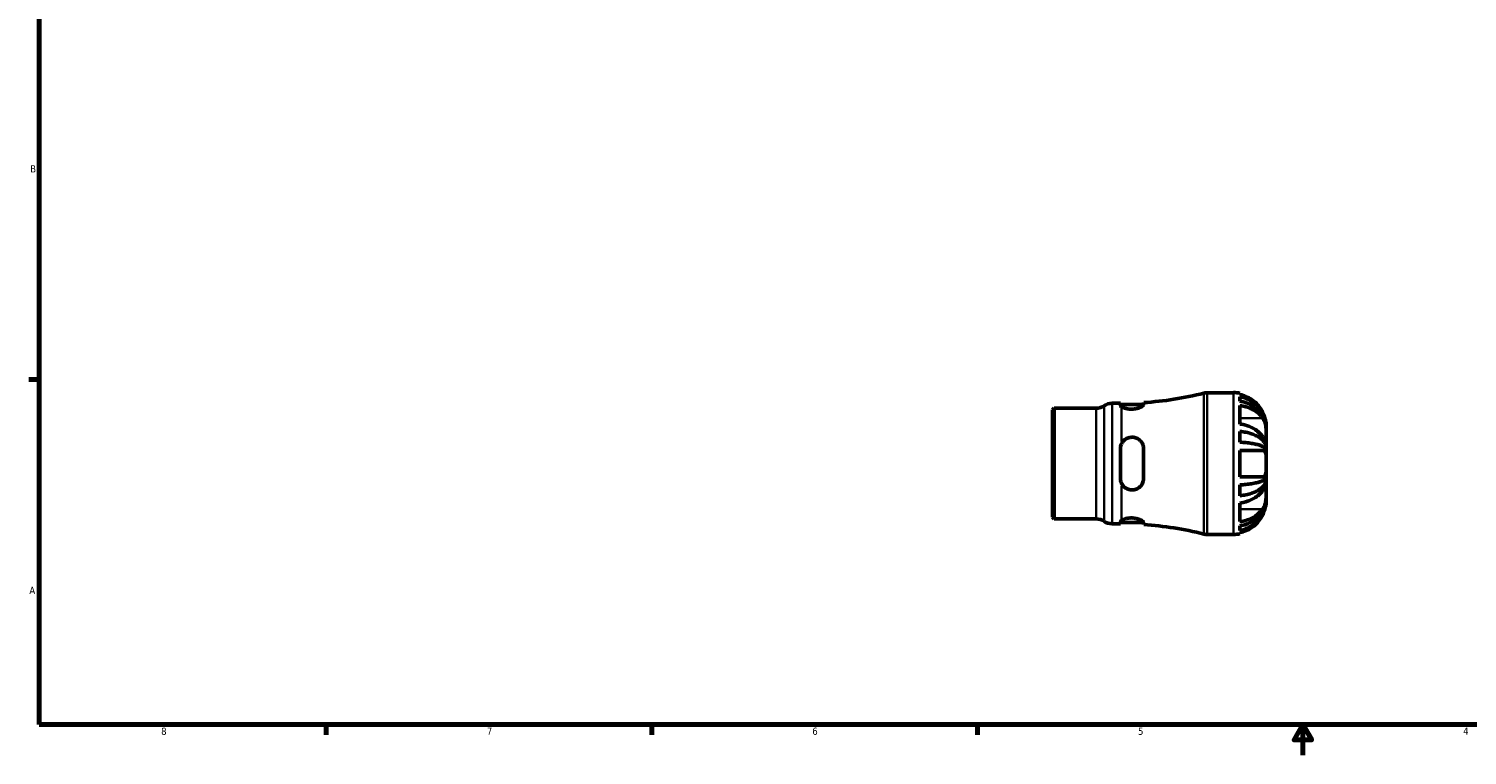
# Model space of a CAD drawing. Header units: inches. Extents: x 0.1 to 38.2, y 0.6 to 21.4.
# Tile 1 of 6: x 0.4 to 19.1, y 0.6 to 10.1. Entities that reach past the tile are written whole.
import ezdxf

# ---------------------------------------------------------------- set-up
doc = ezdxf.new("R2010")
doc.units = ezdxf.units.IN
doc.header["$MEASUREMENT"] = 0
for name, color, linetype, lineweight in [('Border (ANSI)', 7, 'Continuous', 70), ('Visible (ANSI)', 7, 'Continuous', 50), ('Visible Narrow (ANSI)', 7, 'Continuous', 35)]:
    doc.layers.add(name, color=color, linetype=linetype, lineweight=lineweight)
doc.styles.add('Note Text (ANSI)', font='tahoma.ttf')

# ---------------------------------------------------------------- blocks, each defined once
blk = doc.blocks.new('Borders Default Border')
at = {"layer": 'Border (ANSI)'}
for p, q in [((0.5, 5.5), (0.366, 5.5)), ((4.25, 1), (4.25, 0.866)), ((8.5, 1), (8.5, 0.866)), ((12.75, 1), (12.75, 0.866))]:
    blk.add_line(p, q, dxfattribs=at)
at = {"layer": 'Border (ANSI)', "flags": 128}
for points in [[(0.5, 1), (0.5, 21), (33.5, 21), (33.5, 1), (0.5, 1)], [(17, 0.6), (17, 1), (16.885, 0.8), (17.115, 0.8), (17, 1)]]:
    blk.add_lwpolyline(points, dxfattribs=at)
at = {"layer": 'Border (ANSI)', "color": 5, "true_color": 0x0000ff, "char_height": 0.0945, "attachment_point": 7, "style": 'Note Text (ANSI)'}
for s, insert in [('B', (0.384, 8.203)), ('A', (0.373, 2.703)), ('8', (2.094, 0.863)), ('7', (6.346, 0.866)), ('6', (10.595, 0.864)), ('5', (14.847, 0.864)), ('4', (19.092, 0.866))]:
    blk.add_mtext(s, dxfattribs=dict(at, insert=insert))

msp = doc.modelspace()

# ---------------------------------------------------------------- linework, layer by layer
at = {"layer": 'Visible (ANSI)'}
for p, q in [((15.751, 5.33), (16.093, 5.33)), ((16.179, 5.322), (16.179, 5.305)), ((16.179, 5.278), (16.179, 5.22)), ((13.732, 5.105), (13.754, 5.127)), ((13.732, 3.706), (13.732, 5.105)), ((13.754, 5.127), (14.301, 5.127)), ((13.754, 5.127), (13.754, 3.684)), ((14.51, 5.192), (14.617, 5.192)), ((14.617, 5.192), (14.617, 5.168)), ((14.617, 5.174), (14.921, 5.174)), ((14.921, 5.178), (14.921, 5.201)), ((16.179, 5.163), (16.179, 4.921)), ((16.522, 4.87), (16.522, 4.902)), ((16.179, 4.825), (16.179, 4.685)), ((16.522, 4.857), (16.522, 4.87)), ((16.522, 4.87), (16.522, 4.87)), ((16.522, 4.756), (16.522, 4.857)), ((16.522, 4.611), (16.522, 4.756)), ((14.617, 4.597), (14.617, 4.214)), ((14.921, 4.214), (14.921, 4.597)), ((16.179, 4.577), (16.179, 4.234)), ((16.179, 4.577), (16.476, 4.577)), ((16.522, 4.611), (16.502, 4.611)), ((16.522, 4.579), (16.522, 4.611)), ((16.522, 4.405), (16.522, 4.579)), ((16.522, 4.232), (16.522, 4.405)), ((16.476, 4.234), (16.179, 4.234)), ((16.522, 4.199), (16.502, 4.199)), ((16.522, 4.199), (16.522, 4.232)), ((16.522, 4.054), (16.522, 4.199)), ((16.179, 4.126), (16.179, 3.986)), ((16.522, 3.954), (16.522, 4.054)), ((16.522, 3.94), (16.522, 3.954)), ((16.179, 3.89), (16.179, 3.648)), ((16.522, 3.909), (16.522, 3.94)), ((16.522, 3.94), (16.522, 3.94)), ((13.732, 3.706), (13.754, 3.684)), ((13.754, 3.684), (14.301, 3.684)), ((14.51, 3.619), (14.617, 3.619)), ((14.617, 3.643), (14.617, 3.619)), ((14.617, 3.636), (14.921, 3.636)), ((14.921, 3.61), (14.921, 3.633)), ((16.179, 3.591), (16.179, 3.533)), ((15.751, 3.48), (16.093, 3.48)), ((16.179, 3.505), (16.179, 3.489))]:
    msp.add_line(p, q, dxfattribs=at)
for centre, radius, start, end in [((14.632, 9.591), 4.4, 273.7744, 284.1319), ((15.751, 5.145), 0.185, 90, 104.1319), ((16.093, 4.902), 0.429, 78.463, 90), ((14.301, 5.312), 0.185, 270, 304.4115), ((14.51, 5.007), 0.185, 90, 124.4115), ((14.301, 3.499), 0.185, 55.5885, 90), ((14.51, 3.804), 0.185, 235.5885, 270), ((14.632, -0.781), 4.4, 75.8681, 86.2256), ((15.751, 3.665), 0.185, 255.8681, 270), ((16.093, 3.909), 0.429, 270, 281.537)]:
    msp.add_arc(centre, radius, start, end, dxfattribs=at)
for points, knots in [([(16.476, 5.073), (16.468, 5.089), (16.459, 5.106), (16.432, 5.146), (16.413, 5.169), (16.376, 5.207), (16.354, 5.226), (16.306, 5.258), (16.28, 5.272), (16.232, 5.291), (16.206, 5.3), (16.179, 5.305)], [7.3532934, 7.3532934, 7.3532934, 7.3532934, 7.4850293, 7.4850293, 7.6904005, 7.6904005, 7.8919642, 7.8919642, 8.093528, 8.093528, 8.2865025, 8.2865025, 8.2865025, 8.2865025]), ([(16.179, 5.278), (16.206, 5.273), (16.233, 5.264), (16.282, 5.245), (16.307, 5.232), (16.355, 5.201), (16.377, 5.183), (16.415, 5.147), (16.433, 5.125), (16.466, 5.079), (16.479, 5.054), (16.499, 5.006), (16.508, 4.979), (16.519, 4.924), (16.522, 4.896), (16.522, 4.87)], [0.206588, 0.206588, 0.206588, 0.206588, 0.402852, 0.402852, 0.604439, 0.604439, 0.806025, 0.806025, 1.007949, 1.007949, 1.209873, 1.209873, 1.412558, 1.412558, 1.615244, 1.615244, 1.615244, 1.615244]), ([(14.632, 5.148), (14.631, 5.149), (14.63, 5.15), (14.621, 5.157), (14.617, 5.163), (14.617, 5.168)], [0.4288524, 0.4288524, 0.4288524, 0.4288524, 0.4466902, 0.4466902, 0.6007023, 0.6007023, 0.6007023, 0.6007023]), ([(14.921, 5.178), (14.921, 5.177), (14.921, 5.175), (14.919, 5.169), (14.915, 5.164), (14.899, 5.152), (14.887, 5.144), (14.858, 5.131), (14.841, 5.126), (14.807, 5.118), (14.79, 5.116), (14.754, 5.114), (14.736, 5.115), (14.7, 5.12), (14.683, 5.125), (14.653, 5.135), (14.641, 5.142), (14.632, 5.148)], [-1.079651, -1.079651, -1.079651, -1.079651, -1.040467, -1.040467, -0.908821, -0.908821, -0.740092, -0.740092, -0.590589, -0.590589, -0.454435, -0.454435, -0.315865, -0.315865, -0.164266, -0.164266, -0.000036, -0.000036, -0.000036, -0.000036]), ([(16.522, 4.857), (16.522, 4.88), (16.519, 4.905), (16.508, 4.954), (16.499, 4.978), (16.479, 5.02), (16.466, 5.042), (16.433, 5.084), (16.415, 5.103), (16.377, 5.135), (16.355, 5.151), (16.307, 5.179), (16.282, 5.191), (16.233, 5.208), (16.206, 5.215), (16.179, 5.22)], [4.890303, 4.890303, 4.890303, 4.890303, 5.092989, 5.092989, 5.295675, 5.295675, 5.497598, 5.497598, 5.699522, 5.699522, 5.901108, 5.901108, 6.102695, 6.102695, 6.298959, 6.298959, 6.298959, 6.298959]), ([(16.179, 5.163), (16.206, 5.159), (16.233, 5.153), (16.282, 5.139), (16.307, 5.129), (16.355, 5.106), (16.378, 5.092), (16.415, 5.065), (16.433, 5.049), (16.459, 5.021), (16.468, 5.01), (16.476, 4.999)], [3.0377057, 3.0377057, 3.0377057, 3.0377057, 3.2340062, 3.2340062, 3.4373133, 3.4373133, 3.6406203, 3.6406203, 3.844322, 3.844322, 3.9708884, 3.9708884, 3.9708884, 3.9708884]), ([(16.522, 4.902), (16.522, 4.902), (16.522, 4.905), (16.521, 4.916), (16.521, 4.925), (16.518, 4.946), (16.516, 4.958), (16.511, 4.981), (16.508, 4.991), (16.501, 5.013), (16.497, 5.024), (16.488, 5.048), (16.482, 5.06), (16.476, 5.073)], [-3.003333, -3.003333, -3.003333, -3.003333, -2.8619631, -2.8619631, -2.7215506, -2.7215506, -2.5922017, -2.5922017, -2.4994149, -2.4994149, -2.4059907, -2.4059907, -2.2983517, -2.2983517, -2.2983517, -2.2983517]), ([(16.476, 4.756), (16.468, 4.768), (16.459, 4.779), (16.432, 4.808), (16.413, 4.824), (16.376, 4.851), (16.354, 4.864), (16.306, 4.887), (16.28, 4.897), (16.232, 4.911), (16.206, 4.917), (16.179, 4.921)], [7.3532934, 7.3532934, 7.3532934, 7.3532934, 7.4850293, 7.4850293, 7.6904005, 7.6904005, 7.8919642, 7.8919642, 8.093528, 8.093528, 8.2865025, 8.2865025, 8.2865025, 8.2865025]), ([(16.476, 4.999), (16.481, 4.992), (16.485, 4.984), (16.494, 4.967), (16.498, 4.958), (16.505, 4.938), (16.508, 4.927), (16.513, 4.903), (16.516, 4.889), (16.52, 4.853), (16.521, 4.832), (16.522, 4.791), (16.522, 4.772), (16.522, 4.756)], [-0.7037538, -0.7037538, -0.7037538, -0.7037538, -0.6220025, -0.6220025, -0.5315057, -0.5315057, -0.447103, -0.447103, -0.3371968, -0.3371968, -0.1721734, -0.1721734, 0, 0, 0, 0]), ([(14.632, 4.662), (14.639, 4.676), (14.647, 4.689), (14.669, 4.713), (14.682, 4.723), (14.713, 4.739), (14.73, 4.745), (14.765, 4.75), (14.784, 4.749), (14.82, 4.742), (14.838, 4.734), (14.871, 4.712), (14.886, 4.696), (14.908, 4.662), (14.916, 4.643), (14.921, 4.614), (14.921, 4.606), (14.921, 4.597)], [-1.156475, -1.156475, -1.156475, -1.156475, -1.033002, -1.033002, -0.901647, -0.901647, -0.764699, -0.764699, -0.626511, -0.626511, -0.475729, -0.475729, -0.307636, -0.307636, -0.146662, -0.146662, -0.076828, -0.076828, -0.076828, -0.076828]), ([(16.179, 4.825), (16.206, 4.822), (16.233, 4.818), (16.282, 4.808), (16.307, 4.801), (16.355, 4.785), (16.377, 4.775), (16.415, 4.756), (16.433, 4.745), (16.466, 4.72), (16.479, 4.707), (16.499, 4.682), (16.508, 4.668), (16.519, 4.639), (16.522, 4.625), (16.522, 4.611)], [0.206588, 0.206588, 0.206588, 0.206588, 0.402852, 0.402852, 0.604439, 0.604439, 0.806025, 0.806025, 1.007949, 1.007949, 1.209873, 1.209873, 1.412558, 1.412558, 1.615244, 1.615244, 1.615244, 1.615244]), ([(16.522, 4.756), (16.522, 4.742), (16.522, 4.731), (16.521, 4.713), (16.521, 4.707), (16.516, 4.705), (16.514, 4.707), (16.509, 4.712), (16.506, 4.715), (16.499, 4.724), (16.495, 4.729), (16.486, 4.742), (16.481, 4.749), (16.476, 4.756)], [0, 0, 0, 0, 0.1522333, 0.1522333, 0.3229414, 0.3229414, 0.4382422, 0.4382422, 0.523759, 0.523759, 0.6126746, 0.6126746, 0.7048698, 0.7048698, 0.7048698, 0.7048698]), ([(14.617, 4.597), (14.617, 4.616), (14.621, 4.637), (14.63, 4.658), (14.631, 4.66), (14.632, 4.662)], [0.5872058, 0.5872058, 0.5872058, 0.5872058, 0.7412179, 0.7412179, 0.7590557, 0.7590557, 0.7590557, 0.7590557]), ([(16.522, 4.579), (16.522, 4.586), (16.519, 4.593), (16.508, 4.607), (16.499, 4.614), (16.479, 4.626), (16.466, 4.633), (16.433, 4.645), (16.415, 4.651), (16.377, 4.66), (16.355, 4.665), (16.307, 4.673), (16.282, 4.676), (16.233, 4.681), (16.206, 4.683), (16.179, 4.685)], [4.890303, 4.890303, 4.890303, 4.890303, 5.092989, 5.092989, 5.295675, 5.295675, 5.497598, 5.497598, 5.699522, 5.699522, 5.901108, 5.901108, 6.102695, 6.102695, 6.298959, 6.298959, 6.298959, 6.298959]), ([(16.476, 4.577), (16.48, 4.577), (16.483, 4.576), (16.492, 4.574), (16.497, 4.571), (16.504, 4.562), (16.507, 4.557), (16.513, 4.544), (16.516, 4.535), (16.52, 4.51), (16.521, 4.491), (16.522, 4.45), (16.522, 4.428), (16.522, 4.405)], [-0.7033931, -0.7033931, -0.7033931, -0.7033931, -0.6384645, -0.6384645, -0.53714, -0.53714, -0.4479439, -0.4479439, -0.3390662, -0.3390662, -0.1722111, -0.1722111, 0, 0, 0, 0]), ([(16.522, 4.405), (16.522, 4.387), (16.522, 4.368), (16.521, 4.333), (16.521, 4.317), (16.518, 4.289), (16.516, 4.277), (16.511, 4.26), (16.508, 4.254), (16.501, 4.244), (16.497, 4.241), (16.488, 4.235), (16.482, 4.234), (16.476, 4.234)], [-3.003333, -3.003333, -3.003333, -3.003333, -2.8619631, -2.8619631, -2.7215506, -2.7215506, -2.5922017, -2.5922017, -2.4994149, -2.4994149, -2.4059907, -2.4059907, -2.2983517, -2.2983517, -2.2983517, -2.2983517]), ([(14.632, 4.148), (14.631, 4.15), (14.63, 4.153), (14.621, 4.174), (14.617, 4.194), (14.617, 4.214)], [0.4288524, 0.4288524, 0.4288524, 0.4288524, 0.4466902, 0.4466902, 0.6007023, 0.6007023, 0.6007023, 0.6007023]), ([(14.921, 4.214), (14.921, 4.209), (14.921, 4.204), (14.919, 4.182), (14.915, 4.166), (14.899, 4.132), (14.887, 4.115), (14.858, 4.088), (14.841, 4.078), (14.807, 4.065), (14.79, 4.062), (14.754, 4.061), (14.736, 4.064), (14.7, 4.077), (14.683, 4.087), (14.653, 4.113), (14.641, 4.13), (14.632, 4.148)], [-1.079651, -1.079651, -1.079651, -1.079651, -1.040467, -1.040467, -0.908821, -0.908821, -0.740092, -0.740092, -0.590589, -0.590589, -0.454435, -0.454435, -0.315865, -0.315865, -0.164266, -0.164266, -0.000036, -0.000036, -0.000036, -0.000036]), ([(16.179, 4.126), (16.206, 4.128), (16.233, 4.13), (16.282, 4.135), (16.307, 4.138), (16.355, 4.146), (16.377, 4.151), (16.415, 4.16), (16.433, 4.166), (16.466, 4.178), (16.479, 4.184), (16.499, 4.196), (16.508, 4.203), (16.519, 4.218), (16.522, 4.225), (16.522, 4.232)], [0.206588, 0.206588, 0.206588, 0.206588, 0.402852, 0.402852, 0.604439, 0.604439, 0.806025, 0.806025, 1.007949, 1.007949, 1.209873, 1.209873, 1.412558, 1.412558, 1.615244, 1.615244, 1.615244, 1.615244]), ([(16.522, 4.199), (16.522, 4.186), (16.519, 4.171), (16.508, 4.142), (16.499, 4.128), (16.479, 4.103), (16.466, 4.09), (16.433, 4.066), (16.415, 4.054), (16.377, 4.035), (16.355, 4.026), (16.307, 4.01), (16.282, 4.003), (16.233, 3.993), (16.206, 3.988), (16.179, 3.986)], [4.890303, 4.890303, 4.890303, 4.890303, 5.092989, 5.092989, 5.295675, 5.295675, 5.497598, 5.497598, 5.699522, 5.699522, 5.901108, 5.901108, 6.102695, 6.102695, 6.298959, 6.298959, 6.298959, 6.298959]), ([(16.179, 3.89), (16.206, 3.894), (16.233, 3.9), (16.282, 3.915), (16.307, 3.924), (16.355, 3.948), (16.378, 3.961), (16.415, 3.988), (16.433, 4.004), (16.459, 4.032), (16.468, 4.043), (16.476, 4.054)], [3.0377057, 3.0377057, 3.0377057, 3.0377057, 3.2340062, 3.2340062, 3.4373133, 3.4373133, 3.6406203, 3.6406203, 3.844322, 3.844322, 3.9708884, 3.9708884, 3.9708884, 3.9708884]), ([(16.179, 3.591), (16.206, 3.596), (16.233, 3.603), (16.282, 3.62), (16.307, 3.632), (16.355, 3.659), (16.377, 3.675), (16.415, 3.708), (16.433, 3.727), (16.466, 3.768), (16.479, 3.79), (16.499, 3.833), (16.508, 3.857), (16.519, 3.906), (16.522, 3.931), (16.522, 3.954)], [0.206588, 0.206588, 0.206588, 0.206588, 0.402852, 0.402852, 0.604439, 0.604439, 0.806025, 0.806025, 1.007949, 1.007949, 1.209873, 1.209873, 1.412558, 1.412558, 1.615244, 1.615244, 1.615244, 1.615244]), ([(16.476, 4.054), (16.481, 4.061), (16.485, 4.068), (16.494, 4.08), (16.498, 4.085), (16.505, 4.094), (16.508, 4.098), (16.513, 4.103), (16.516, 4.105), (16.52, 4.104), (16.521, 4.1), (16.522, 4.083), (16.522, 4.07), (16.522, 4.054)], [-0.7037538, -0.7037538, -0.7037538, -0.7037538, -0.6220025, -0.6220025, -0.5315057, -0.5315057, -0.447103, -0.447103, -0.3371968, -0.3371968, -0.1721734, -0.1721734, 0, 0, 0, 0]), ([(16.522, 4.054), (16.522, 4.04), (16.522, 4.024), (16.521, 3.985), (16.521, 3.964), (16.516, 3.926), (16.514, 3.911), (16.509, 3.886), (16.506, 3.876), (16.499, 3.856), (16.495, 3.846), (16.486, 3.828), (16.481, 3.82), (16.476, 3.812)], [0, 0, 0, 0, 0.1522333, 0.1522333, 0.3229414, 0.3229414, 0.4382422, 0.4382422, 0.523759, 0.523759, 0.6126746, 0.6126746, 0.7048698, 0.7048698, 0.7048698, 0.7048698]), ([(16.522, 3.94), (16.522, 3.915), (16.519, 3.887), (16.508, 3.831), (16.499, 3.805), (16.479, 3.757), (16.466, 3.732), (16.433, 3.686), (16.415, 3.664), (16.377, 3.628), (16.355, 3.61), (16.307, 3.579), (16.282, 3.566), (16.233, 3.546), (16.206, 3.538), (16.179, 3.533)], [4.890303, 4.890303, 4.890303, 4.890303, 5.092989, 5.092989, 5.295675, 5.295675, 5.497598, 5.497598, 5.699522, 5.699522, 5.901108, 5.901108, 6.102695, 6.102695, 6.298959, 6.298959, 6.298959, 6.298959]), ([(16.476, 3.812), (16.468, 3.8), (16.459, 3.789), (16.432, 3.76), (16.413, 3.744), (16.376, 3.717), (16.354, 3.704), (16.306, 3.681), (16.28, 3.672), (16.232, 3.657), (16.206, 3.652), (16.179, 3.648)], [7.3532934, 7.3532934, 7.3532934, 7.3532934, 7.4850293, 7.4850293, 7.6904005, 7.6904005, 7.8919642, 7.8919642, 8.093528, 8.093528, 8.2865025, 8.2865025, 8.2865025, 8.2865025]), ([(16.476, 3.738), (16.48, 3.745), (16.483, 3.753), (16.492, 3.773), (16.497, 3.785), (16.504, 3.807), (16.507, 3.818), (16.513, 3.839), (16.516, 3.85), (16.52, 3.875), (16.521, 3.888), (16.522, 3.905), (16.522, 3.909), (16.522, 3.909)], [-0.7033931, -0.7033931, -0.7033931, -0.7033931, -0.6384645, -0.6384645, -0.53714, -0.53714, -0.4479439, -0.4479439, -0.3390662, -0.3390662, -0.1722111, -0.1722111, 0, 0, 0, 0]), ([(14.617, 3.643), (14.617, 3.648), (14.621, 3.654), (14.63, 3.661), (14.631, 3.662), (14.632, 3.662)], [0.5872058, 0.5872058, 0.5872058, 0.5872058, 0.7412179, 0.7412179, 0.7590557, 0.7590557, 0.7590557, 0.7590557]), ([(14.632, 3.662), (14.639, 3.667), (14.647, 3.672), (14.669, 3.681), (14.682, 3.686), (14.713, 3.693), (14.73, 3.695), (14.765, 3.696), (14.784, 3.695), (14.82, 3.69), (14.838, 3.686), (14.871, 3.674), (14.886, 3.667), (14.908, 3.653), (14.916, 3.646), (14.921, 3.637), (14.921, 3.635), (14.921, 3.633)], [-1.156475, -1.156475, -1.156475, -1.156475, -1.033002, -1.033002, -0.901647, -0.901647, -0.764699, -0.764699, -0.626511, -0.626511, -0.475729, -0.475729, -0.307636, -0.307636, -0.146662, -0.146662, -0.076828, -0.076828, -0.076828, -0.076828]), ([(16.179, 3.505), (16.206, 3.511), (16.232, 3.519), (16.28, 3.539), (16.306, 3.553), (16.354, 3.585), (16.376, 3.604), (16.413, 3.642), (16.432, 3.664), (16.459, 3.705), (16.468, 3.721), (16.476, 3.738)], [3.0376392, 3.0376392, 3.0376392, 3.0376392, 3.2306137, 3.2306137, 3.4321774, 3.4321774, 3.6337412, 3.6337412, 3.8391124, 3.8391124, 3.9708483, 3.9708483, 3.9708483, 3.9708483])]:
    msp.add_open_spline(points, degree=3, knots=knots, dxfattribs=at)
at = {"layer": 'Visible Narrow (ANSI)'}
for p, q in [((15.706, 3.497), (15.706, 5.313)), ((15.751, 5.319), (15.751, 3.492)), ((16.093, 3.492), (16.093, 5.319)), ((14.301, 3.693), (14.301, 5.118)), ((14.406, 3.661), (14.406, 5.15)), ((14.51, 5.182), (14.51, 3.629)), ((14.632, 4.696), (14.632, 5.136)), ((16.461, 4.999), (16.194, 4.999)), ((14.632, 3.675), (14.632, 4.115)), ((16.461, 3.812), (16.194, 3.812))]:
    msp.add_line(p, q, dxfattribs=at)

# ---------------------------------------------------------------- block references
msp.add_blockref('Borders Default Border', (0, 0))

doc.saveas('drawing.dxf')
